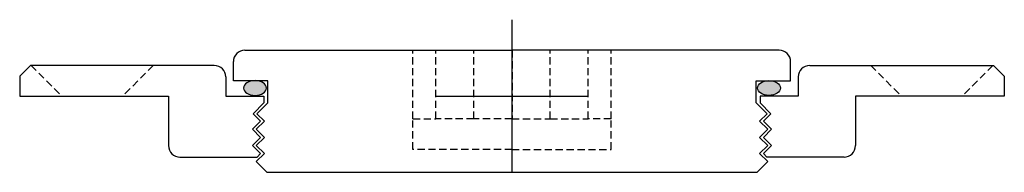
# Model space of a CAD drawing. Extents: x -64 to 64, y -10 to 10.
import ezdxf

# ---------------------------------------------------------------- set-up
doc = ezdxf.new("R2010")
doc.units = 0
doc.header["$LTSCALE"] = 0.15
doc.header["$MEASUREMENT"] = 0
doc.header["$PDMODE"] = 2
doc.header["$PDSIZE"] = 10
doc.linetypes.add('HIDDEN', pattern=[9.525, 6.35, -3.175])
doc.layers.get('0').update_dxf_attribs({"linetype": 'CONTINUOUS'})
doc.layers.add('Center', color=1, linetype='CONTINUOUS')

# ---------------------------------------------------------------- blocks, each defined once
blk = doc.blocks.new('4C129P')
h = blk.add_hatch(color=256)
edge = h.paths.add_edge_path()
edge.add_ellipse((-33.66, -4.96), major_axis=(1.5, 0), ratio=0.647319, start_angle=-259.6975, end_angle=79.6975)
edge.add_line((-33.39, -4), (-33.93, -4))
h = blk.add_hatch(color=256)
edge = h.paths.add_edge_path()
edge.add_ellipse((33.66, -4.96), major_axis=(-1.5, 0), ratio=0.647319, start_angle=280.3025, end_angle=619.6975)
edge.add_line((33.93, -4), (33.39, -4))
for p, q in [((-35, 0), (0, 0)), ((35, 0), (0, 0)), ((-36.5, -4), (-36.5, -1.5)), ((36.5, -4), (36.5, -1.5)), ((-32, -4), (-36.5, -4)), ((-32, -6.9), (-32, -4)), ((32, -4), (36.5, -4)), ((32, -6.9), (32, -4)), ((-32, -6.9), (-33.42, -8.32)), ((32, -6.9), (33.42, -8.32)), ((-32.44, -9.3), (-33.42, -8.32)), ((32.44, -9.3), (33.42, -8.32)), ((-33.5, -10.36), (-32.44, -9.3)), ((33.5, -10.36), (32.44, -9.3)), ((-32.44, -11.42), (-33.5, -10.36)), ((-33.5, -12.48), (-32.44, -11.42)), ((32.44, -11.42), (33.5, -10.36)), ((33.5, -12.48), (32.44, -11.42)), ((-32.44, -13.54), (-33.5, -12.48)), ((32.44, -13.54), (33.5, -12.48)), ((-33.5, -14.6), (-32.44, -13.54)), ((33.5, -14.6), (32.44, -13.54)), ((-32.1, -16), (-33.5, -14.6)), ((32.1, -16), (33.5, -14.6)), ((-32.1, -16), (32.1, -16))]:
    blk.add_line(p, q)
at = {"linetype": 'HIDDEN'}
for p, q in [((-13, -9), (-13, 0)), ((-10, -9), (-10, 0)), ((-5, -9), (-5, 0)), ((0, 0), (0, -9)), ((5, -9), (5, 0)), ((10, -9), (10, 0)), ((13, -9), (13, 0)), ((-13, -13), (-13, -9)), ((-13, -9), (-10, -9)), ((-5, -9), (-10, -9)), ((0, -9), (-5, -9)), ((0, -9), (5, -9)), ((5, -9), (10, -9)), ((13, -9), (10, -9)), ((13, -13), (13, -9)), ((0, -13), (-13, -13)), ((0, -13), (13, -13))]:
    blk.add_line(p, q, dxfattribs=at)
for centre, start, end in [((-35, -1.5), 90, 180), ((35, -1.5), 0, 90)]:
    blk.add_arc(centre, 1.5, start, end)
at = {"extrusion": (0, 0, -1)}
blk.add_ellipse((-33.66, -4.96), major_axis=(1.5, 0), ratio=0.647319, dxfattribs=at)
blk.add_ellipse((33.66, -4.96), major_axis=(-1.5, 0), ratio=0.647319)
blk = doc.blocks.new('4C129F')
for p, q in [((-63.1, 4), (-64.5, 2.6)), ((-39, 4), (-63.1, 4)), ((39, 4), (63.1, 4)), ((63.1, 4), (64.5, 2.6)), ((-64.5, 2.6), (-64.5, 0)), ((64.5, 2.6), (64.5, 0)), ((-37.5, 2.5), (-37.5, 0)), ((37.5, 2.5), (37.5, 0)), ((-64.5, 0), (-45, 0)), ((-45, 0), (-45, -6.5)), ((-37.5, 0), (-32.5, 0)), ((-32.5, 0), (-32.5, -0.9)), ((37.5, 0), (32.5, 0)), ((32.5, 0), (32.5, -0.9)), ((64.5, 0), (45, 0)), ((45, 0), (45, -6.5)), ((-32.5, -0.9), (-33.92, -2.32)), ((32.5, -0.9), (33.92, -2.32)), ((-32.94, -3.3), (-33.92, -2.32)), ((32.94, -3.3), (33.92, -2.32)), ((-34, -4.36), (-32.94, -3.3)), ((34, -4.36), (32.94, -3.3)), ((-32.94, -5.42), (-34, -4.36)), ((32.94, -5.42), (34, -4.36)), ((-34, -6.48), (-32.94, -5.42)), ((34, -6.48), (32.94, -5.42)), ((-32.94, -7.54), (-34, -6.48)), ((-33.4, -8), (-32.94, -7.54)), ((32.94, -7.54), (34, -6.48)), ((33.4, -8), (32.94, -7.54)), ((-43.5, -8), (-33.4, -8)), ((43.5, -8), (33.4, -8))]:
    blk.add_line(p, q)
at = {"linetype": 'HIDDEN'}
for p, q in [((-63, 4), (-59, 0)), ((-47, 4), (-51, 0)), ((47, 4), (51, 0)), ((63, 4), (59, 0))]:
    blk.add_line(p, q, dxfattribs=at)
for centre, start, end in [((-39, 2.5), 0, 90), ((39, 2.5), 90, 180), ((-43.5, -6.5), 180, 270), ((43.5, -6.5), 270, 0)]:
    blk.add_arc(centre, 1.5, start, end)
at = {"layer": 'Center'}
blk.add_point((0, 0), dxfattribs=at)

msp = doc.modelspace()

# ---------------------------------------------------------------- block references
for name, p in [('4C129F', (0, 0)), ('4C129P', (0, 6))]:
    msp.add_blockref(name, p)

doc.saveas('drawing.dxf')
